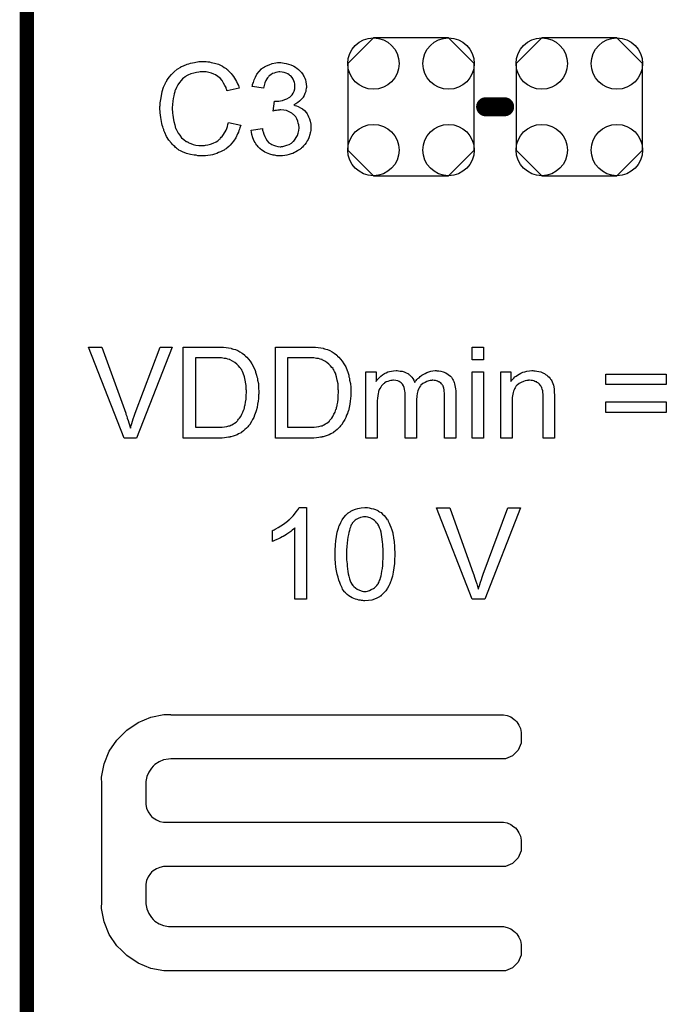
# Model space of a CAD drawing. Extents: x -0.07 to 0.95, y -0.15 to 1.54.
# Tile 9 of 13: x -0.05 to 0.22, y 0.78 to 1.19. Entities that reach past the tile are written whole.
import ezdxf

# ---------------------------------------------------------------- set-up
doc = ezdxf.new("R2010")
doc.units = 0
doc.layers.get('0').update_dxf_attribs({"linetype": 'CONTINUOUS'})
for name, color, linetype in [('gko', 6, 'CONTINUOUS'), ('gto', 2, 'CONTINUOUS'), ('gts', 1, 'CONTINUOUS')]:
    doc.layers.add(name, color=color, linetype=linetype)

# ---------------------------------------------------------------- blocks, each defined once
blk = doc.blocks.new('D67')
at = {"const_width": 0.004}
blk.add_lwpolyline([(-0.002, 0, 1), (0.002, 0, 1)], format="xyb", close=True, dxfattribs=at)
blk = doc.blocks.new('D72')
blk.add_lwpolyline([(-0.0266, 0.0182), (-0.0266, -0.0182), (-0.0158, -0.029), (0.0158, -0.029), (0.0266, -0.0182), (0.0266, 0.0182), (0.0158, 0.029), (-0.0158, 0.029)], close=True)
for centre in [(-0.0158, 0.0182), (0.0158, 0.0182), (-0.0158, -0.0182), (0.0158, -0.0182)]:
    blk.add_circle(centre, 0.0108)

msp = doc.modelspace()

# ---------------------------------------------------------------- linework, layer by layer
at = {"layer": 'gko', "color": 6, "const_width": 0.006}
msp.add_lwpolyline([(-0.05, -0.15), (-0.05, 1.45)], dxfattribs=at)
at = {"layer": 'gto', "color": 2}
for points in [[(0.025, 1.174), (0.0255, 1.174), (0.0261, 1.1739), (0.0268, 1.1739), (0.0275, 1.1737), (0.029, 1.1734), (0.0306, 1.1729), (0.0315, 1.1725), (0.0323, 1.1721), (0.033, 1.1716), (0.0338, 1.1711), (0.0339, 1.1711), (0.034, 1.171), (0.0342, 1.1709), (0.0345, 1.1706), (0.0347, 1.1703), (0.0351, 1.1699), (0.0355, 1.1695), (0.036, 1.169), (0.0364, 1.1685), (0.0369, 1.1678), (0.0374, 1.1671), (0.0378, 1.1664), (0.0382, 1.1656), (0.0386, 1.1647), (0.039, 1.1639), (0.0393, 1.1629), (0.0343, 1.1617), (0.0343, 1.1618), (0.0342, 1.1619), (0.0341, 1.1621), (0.034, 1.1624), (0.0339, 1.1627), (0.0338, 1.1631), (0.0333, 1.164), (0.0328, 1.165), (0.0321, 1.166), (0.0313, 1.167), (0.0304, 1.1678), (0.0303, 1.1679), (0.0299, 1.1681), (0.0294, 1.1684), (0.0286, 1.1688), (0.0277, 1.1691), (0.0266, 1.1695), (0.0254, 1.1697), (0.024, 1.1697), (0.0235, 1.1697), (0.0233, 1.1697), (0.0229, 1.1697), (0.0224, 1.1696), (0.0214, 1.1695), (0.0202, 1.1692), (0.019, 1.1689), (0.0177, 1.1683), (0.0165, 1.1676), (0.0165, 1.1676), (0.0164, 1.1675), (0.016, 1.1672), (0.0155, 1.1667), (0.0149, 1.1661), (0.0142, 1.1652), (0.0135, 1.1643), (0.0129, 1.1631), (0.0124, 1.1619), (0.0124, 1.1618), (0.0123, 1.1617), (0.0123, 1.1615), (0.0122, 1.1613), (0.0121, 1.1609), (0.012, 1.1605), (0.0118, 1.1596), (0.0116, 1.1585), (0.0114, 1.1573), (0.0113, 1.1559), (0.0112, 1.1545), (0.0112, 1.1544), (0.0112, 1.1543), (0.0112, 1.154), (0.0112, 1.1536), (0.0113, 1.1533), (0.0113, 1.1528), (0.0113, 1.1522), (0.0114, 1.1516), (0.0115, 1.1503), (0.0118, 1.1488), (0.0122, 1.1474), (0.0126, 1.1459), (0.0126, 1.1459), (0.0127, 1.1458), (0.0128, 1.1456), (0.0129, 1.1453), (0.0132, 1.1447), (0.0137, 1.1439), (0.0143, 1.143), (0.0151, 1.142), (0.016, 1.1412), (0.017, 1.1404), (0.0171, 1.1404), (0.0172, 1.1404), (0.0174, 1.1403), (0.0176, 1.1402), (0.0179, 1.1401), (0.0182, 1.1399), (0.019, 1.1396), (0.02, 1.1392), (0.0211, 1.1389), (0.0223, 1.1387), (0.0236, 1.1387), (0.024, 1.1387), (0.0243, 1.1387), (0.0247, 1.1387), (0.0251, 1.1388), (0.0261, 1.139), (0.0273, 1.1393), (0.0284, 1.1397), (0.0296, 1.1403), (0.0303, 1.1407), (0.0308, 1.1411), (0.0309, 1.1412), (0.0309, 1.1412), (0.0311, 1.1414), (0.0313, 1.1415), (0.0315, 1.1418), (0.0318, 1.1422), (0.0321, 1.1425), (0.0324, 1.1429), (0.0328, 1.1434), (0.0331, 1.144), (0.0335, 1.1445), (0.0338, 1.1452), (0.0341, 1.1459), (0.0344, 1.1467), (0.0346, 1.1475), (0.0349, 1.1484), (0.04, 1.1472), (0.04, 1.1471), (0.0399, 1.1469), (0.0398, 1.1465), (0.0396, 1.1461), (0.0395, 1.1456), (0.0392, 1.145), (0.039, 1.1443), (0.0386, 1.1436), (0.0379, 1.142), (0.0369, 1.1405), (0.0362, 1.1397), (0.0356, 1.1389), (0.035, 1.1383), (0.0342, 1.1376), (0.0341, 1.1376), (0.034, 1.1374), (0.0338, 1.1373), (0.0335, 1.1371), (0.033, 1.1368), (0.0326, 1.1366), (0.032, 1.1363), (0.0314, 1.136), (0.0306, 1.1357), (0.0299, 1.1354), (0.029, 1.1351), (0.0281, 1.1348), (0.0272, 1.1346), (0.0262, 1.1345), (0.0251, 1.1344), (0.024, 1.1343), (0.0234, 1.1343), (0.023, 1.1344), (0.0225, 1.1344), (0.0219, 1.1344), (0.0212, 1.1346), (0.0204, 1.1347), (0.0188, 1.1349), (0.0172, 1.1354), (0.0155, 1.136), (0.0147, 1.1364), (0.0139, 1.1368), (0.0139, 1.1369), (0.0138, 1.1369), (0.0135, 1.1371), (0.0133, 1.1373), (0.013, 1.1376), (0.0126, 1.1379), (0.0122, 1.1383), (0.0117, 1.1387), (0.0113, 1.1392), (0.0108, 1.1397), (0.0098, 1.141), (0.0088, 1.1425), (0.008, 1.1442), (0.008, 1.1442), (0.0079, 1.1444), (0.0078, 1.1447), (0.0077, 1.145), (0.0076, 1.1454), (0.0074, 1.146), (0.0072, 1.1466), (0.007, 1.1473), (0.0068, 1.148), (0.0066, 1.1488), (0.0063, 1.1505), (0.0061, 1.1525), (0.006, 1.1545), (0.006, 1.1545), (0.006, 1.1548), (0.006, 1.1551), (0.0061, 1.1555), (0.0061, 1.156), (0.0061, 1.1566), (0.0062, 1.1573), (0.0063, 1.158), (0.0066, 1.1596), (0.0069, 1.1614), (0.0075, 1.1632), (0.0083, 1.1649), (0.0083, 1.165), (0.0084, 1.1651), (0.0085, 1.1654), (0.0087, 1.1656), (0.0089, 1.166), (0.0092, 1.1665), (0.0099, 1.1675), (0.0109, 1.1686), (0.012, 1.1697), (0.0133, 1.1708), (0.0148, 1.1717), (0.0148, 1.1718), (0.015, 1.1719), (0.0152, 1.172), (0.0155, 1.1721), (0.0159, 1.1723), (0.0164, 1.1725), (0.0169, 1.1727), (0.0175, 1.1729), (0.0182, 1.1731), (0.0189, 1.1734), (0.0205, 1.1737), (0.0223, 1.174), (0.0241, 1.1741), (0.0246, 1.1741), (0.025, 1.174)], [(0.0575, 1.1735), (0.0582, 1.1734), (0.0591, 1.1732), (0.0601, 1.173), (0.0611, 1.1726), (0.0621, 1.1722), (0.0622, 1.1722), (0.0622, 1.1721), (0.0626, 1.172), (0.0631, 1.1716), (0.0636, 1.1712), (0.0643, 1.1707), (0.0649, 1.1701), (0.0656, 1.1694), (0.0662, 1.1685), (0.0662, 1.1684), (0.0664, 1.1681), (0.0666, 1.1676), (0.0669, 1.167), (0.0672, 1.1663), (0.0674, 1.1655), (0.0675, 1.1645), (0.0676, 1.1636), (0.0676, 1.1635), (0.0676, 1.1631), (0.0675, 1.1627), (0.0674, 1.1621), (0.0673, 1.1614), (0.067, 1.1606), (0.0667, 1.1598), (0.0662, 1.159), (0.0662, 1.1589), (0.066, 1.1587), (0.0657, 1.1583), (0.0652, 1.1579), (0.0647, 1.1574), (0.064, 1.1568), (0.0632, 1.1563), (0.0623, 1.1558), (0.0623, 1.1558), (0.0624, 1.1558), (0.0626, 1.1557), (0.0628, 1.1556), (0.0634, 1.1554), (0.0642, 1.1551), (0.0651, 1.1546), (0.066, 1.1541), (0.0668, 1.1534), (0.0676, 1.1525), (0.0677, 1.1524), (0.0679, 1.1521), (0.0682, 1.1515), (0.0685, 1.1508), (0.0689, 1.1499), (0.0692, 1.1489), (0.0694, 1.1477), (0.0695, 1.1463), (0.0695, 1.1463), (0.0695, 1.1461), (0.0695, 1.1458), (0.0694, 1.1455), (0.0694, 1.145), (0.0693, 1.1445), (0.0692, 1.144), (0.069, 1.1434), (0.0686, 1.142), (0.0683, 1.1413), (0.0679, 1.1407), (0.0675, 1.1399), (0.067, 1.1392), (0.0664, 1.1385), (0.0658, 1.1378), (0.0657, 1.1378), (0.0656, 1.1377), (0.0654, 1.1375), (0.0651, 1.1373), (0.0648, 1.137), (0.0643, 1.1367), (0.0638, 1.1364), (0.0632, 1.1361), (0.0626, 1.1358), (0.0619, 1.1354), (0.0612, 1.1352), (0.0603, 1.1349), (0.0594, 1.1347), (0.0585, 1.1345), (0.0576, 1.1344), (0.0565, 1.1343), (0.056, 1.1343), (0.0557, 1.1344), (0.0552, 1.1344), (0.0547, 1.1345), (0.0542, 1.1346), (0.0536, 1.1347), (0.0522, 1.1351), (0.0508, 1.1356), (0.0501, 1.1359), (0.0495, 1.1363), (0.0488, 1.1368), (0.0481, 1.1373), (0.0481, 1.1374), (0.048, 1.1375), (0.0478, 1.1377), (0.0476, 1.1379), (0.0473, 1.1382), (0.0471, 1.1386), (0.0467, 1.1389), (0.0464, 1.1394), (0.0461, 1.14), (0.0457, 1.1406), (0.0451, 1.1419), (0.0446, 1.1434), (0.0445, 1.1443), (0.0443, 1.1452), (0.0491, 1.1458), (0.0491, 1.1457), (0.0491, 1.1456), (0.0492, 1.1454), (0.0492, 1.1451), (0.0493, 1.1448), (0.0494, 1.1444), (0.0497, 1.1435), (0.0501, 1.1425), (0.0506, 1.1416), (0.0511, 1.1407), (0.0518, 1.1399), (0.0519, 1.1399), (0.0521, 1.1397), (0.0526, 1.1394), (0.0531, 1.1391), (0.0538, 1.1388), (0.0546, 1.1385), (0.0556, 1.1383), (0.0566, 1.1382), (0.0569, 1.1382), (0.0571, 1.1383), (0.0577, 1.1383), (0.0585, 1.1385), (0.0594, 1.1388), (0.0603, 1.1392), (0.0613, 1.1397), (0.0622, 1.1405), (0.0623, 1.1406), (0.0626, 1.1409), (0.0629, 1.1414), (0.0633, 1.1421), (0.0638, 1.1429), (0.0641, 1.1439), (0.0644, 1.145), (0.0645, 1.1462), (0.0645, 1.1463), (0.0645, 1.1464), (0.0645, 1.1465), (0.0644, 1.1468), (0.0644, 1.1474), (0.0642, 1.1481), (0.064, 1.149), (0.0636, 1.1499), (0.0631, 1.1508), (0.0623, 1.1516), (0.0622, 1.1517), (0.0619, 1.1519), (0.0615, 1.1523), (0.0609, 1.1526), (0.0601, 1.153), (0.0592, 1.1534), (0.0581, 1.1536), (0.0569, 1.1537), (0.0564, 1.1537), (0.0561, 1.1536), (0.0556, 1.1536), (0.055, 1.1535), (0.0543, 1.1534), (0.0536, 1.1532), (0.0542, 1.1574), (0.0545, 1.1574), (0.0547, 1.1573), (0.0554, 1.1573), (0.056, 1.1574), (0.0567, 1.1575), (0.0576, 1.1577), (0.0585, 1.158), (0.0594, 1.1584), (0.0603, 1.1589), (0.0604, 1.1589), (0.0604, 1.1589), (0.0607, 1.1591), (0.0611, 1.1595), (0.0616, 1.16), (0.062, 1.1608), (0.0624, 1.1616), (0.0627, 1.1625), (0.0628, 1.1631), (0.0628, 1.1637), (0.0628, 1.1637), (0.0628, 1.1638), (0.0628, 1.1641), (0.0627, 1.1646), (0.0626, 1.1652), (0.0623, 1.1659), (0.0621, 1.1666), (0.0616, 1.1673), (0.061, 1.168), (0.0609, 1.168), (0.0607, 1.1682), (0.0603, 1.1685), (0.0598, 1.1689), (0.0591, 1.1691), (0.0583, 1.1694), (0.0574, 1.1696), (0.0564, 1.1697), (0.056, 1.1697), (0.0555, 1.1696), (0.0548, 1.1695), (0.0541, 1.1692), (0.0534, 1.169), (0.0526, 1.1685), (0.0519, 1.168), (0.0518, 1.1679), (0.0516, 1.1676), (0.0513, 1.1672), (0.0509, 1.1667), (0.0505, 1.166), (0.0501, 1.1651), (0.0498, 1.164), (0.0496, 1.1628), (0.0448, 1.1636), (0.0448, 1.1637), (0.0449, 1.1639), (0.045, 1.1641), (0.045, 1.1644), (0.0451, 1.1648), (0.0453, 1.1652), (0.0456, 1.1663), (0.0462, 1.1675), (0.0468, 1.1687), (0.0477, 1.1699), (0.0487, 1.171), (0.0488, 1.171), (0.0489, 1.1711), (0.0491, 1.1712), (0.0493, 1.1714), (0.0496, 1.1716), (0.05, 1.1718), (0.0503, 1.172), (0.0508, 1.1723), (0.052, 1.1727), (0.0532, 1.1732), (0.0547, 1.1735), (0.0555, 1.1736), (0.0569, 1.1736), (0.0575, 1.1735)], [(-0.0038, 1.0155), (-0.0091, 1.0155), (-0.024, 1.0539), (-0.0184, 1.0539), (-0.0084, 1.026), (-0.0084, 1.0259), (-0.0084, 1.0258), (-0.0083, 1.0257), (-0.0082, 1.0254), (-0.0081, 1.0251), (-0.008, 1.0248), (-0.0078, 1.024), (-0.0074, 1.023), (-0.0071, 1.022), (-0.0064, 1.0197), (-0.0064, 1.0198), (-0.0064, 1.0199), (-0.0063, 1.0201), (-0.0063, 1.0203), (-0.0061, 1.0209), (-0.0058, 1.0217), (-0.0055, 1.0227), (-0.0052, 1.0237), (-0.0048, 1.0248), (-0.0044, 1.026), (0.0061, 1.0539), (0.0112, 1.0539), (-0.0038, 1.0155)], [(0.0316, 1.0539), (0.0327, 1.0538), (0.0338, 1.0537), (0.0349, 1.0535), (0.0359, 1.0534), (0.0359, 1.0534), (0.036, 1.0533), (0.0362, 1.0533), (0.0364, 1.0532), (0.037, 1.053), (0.0378, 1.0528), (0.0387, 1.0524), (0.0396, 1.0519), (0.0406, 1.0513), (0.0415, 1.0506), (0.0415, 1.0505), (0.0416, 1.0505), (0.0417, 1.0503), (0.042, 1.0501), (0.0425, 1.0496), (0.0432, 1.0488), (0.0439, 1.0479), (0.0447, 1.0468), (0.0454, 1.0455), (0.046, 1.044), (0.046, 1.044), (0.0461, 1.0439), (0.0462, 1.0437), (0.0462, 1.0433), (0.0464, 1.0429), (0.0465, 1.0425), (0.0466, 1.042), (0.0468, 1.0414), (0.047, 1.0408), (0.0471, 1.04), (0.0474, 1.0385), (0.0475, 1.0368), (0.0476, 1.0349), (0.0476, 1.0348), (0.0476, 1.0347), (0.0476, 1.0344), (0.0476, 1.0342), (0.0475, 1.0338), (0.0475, 1.0333), (0.0475, 1.0323), (0.0473, 1.0311), (0.0471, 1.0298), (0.0469, 1.0284), (0.0465, 1.0271), (0.0465, 1.0271), (0.0465, 1.0269), (0.0464, 1.0268), (0.0464, 1.0266), (0.0461, 1.0259), (0.0458, 1.0252), (0.0455, 1.0243), (0.045, 1.0234), (0.0445, 1.0225), (0.0439, 1.0216), (0.0439, 1.0215), (0.0436, 1.0212), (0.0433, 1.0208), (0.0429, 1.0203), (0.0424, 1.0197), (0.0417, 1.0192), (0.0411, 1.0186), (0.0404, 1.0181), (0.0403, 1.018), (0.0401, 1.0178), (0.0397, 1.0176), (0.0391, 1.0173), (0.0385, 1.017), (0.0377, 1.0167), (0.0368, 1.0164), (0.0358, 1.0161), (0.0357, 1.0161), (0.0355, 1.0161), (0.0354, 1.016), (0.0348, 1.016), (0.034, 1.0158), (0.0331, 1.0157), (0.0321, 1.0156), (0.0309, 1.0156), (0.0297, 1.0155), (0.0158, 1.0155), (0.0158, 1.0539), (0.0306, 1.0539), (0.0316, 1.0539)], [(0.0703, 1.0539), (0.0714, 1.0538), (0.0726, 1.0537), (0.0737, 1.0535), (0.0746, 1.0534), (0.0747, 1.0534), (0.0748, 1.0533), (0.0749, 1.0533), (0.0752, 1.0532), (0.0758, 1.053), (0.0765, 1.0528), (0.0774, 1.0524), (0.0784, 1.0519), (0.0793, 1.0513), (0.0802, 1.0506), (0.0803, 1.0505), (0.0803, 1.0505), (0.0805, 1.0503), (0.0807, 1.0501), (0.0813, 1.0496), (0.0819, 1.0488), (0.0827, 1.0479), (0.0834, 1.0468), (0.0842, 1.0455), (0.0848, 1.044), (0.0848, 1.044), (0.0848, 1.0439), (0.0849, 1.0437), (0.085, 1.0433), (0.0852, 1.0429), (0.0853, 1.0425), (0.0854, 1.042), (0.0855, 1.0414), (0.0857, 1.0408), (0.0858, 1.04), (0.0861, 1.0385), (0.0863, 1.0368), (0.0863, 1.0349), (0.0863, 1.0348), (0.0863, 1.0347), (0.0863, 1.0344), (0.0863, 1.0342), (0.0863, 1.0338), (0.0863, 1.0333), (0.0862, 1.0323), (0.086, 1.0311), (0.0859, 1.0298), (0.0856, 1.0284), (0.0853, 1.0271), (0.0853, 1.0271), (0.0852, 1.0269), (0.0852, 1.0268), (0.0851, 1.0266), (0.0849, 1.0259), (0.0845, 1.0252), (0.0842, 1.0243), (0.0838, 1.0234), (0.0832, 1.0225), (0.0827, 1.0216), (0.0826, 1.0215), (0.0824, 1.0212), (0.082, 1.0208), (0.0816, 1.0203), (0.0811, 1.0197), (0.0805, 1.0192), (0.0799, 1.0186), (0.0792, 1.0181), (0.079, 1.018), (0.0788, 1.0178), (0.0784, 1.0176), (0.0779, 1.0173), (0.0772, 1.017), (0.0764, 1.0167), (0.0755, 1.0164), (0.0746, 1.0161), (0.0744, 1.0161), (0.0743, 1.0161), (0.0741, 1.016), (0.0736, 1.016), (0.0728, 1.0158), (0.0719, 1.0157), (0.0708, 1.0156), (0.0697, 1.0156), (0.0684, 1.0155), (0.0546, 1.0155), (0.0546, 1.0539), (0.0693, 1.0539), (0.0703, 1.0539)], [(0.1421, 1.0485), (0.1374, 1.0485), (0.1374, 1.0539), (0.1421, 1.0539), (0.1421, 1.0485)], [(0.0298, 1.0494), (0.0209, 1.0494), (0.0209, 1.0201), (0.03, 1.0201), (0.0304, 1.0201), (0.0313, 1.0202), (0.0322, 1.0202), (0.0332, 1.0203), (0.0342, 1.0205), (0.035, 1.0207), (0.0351, 1.0208), (0.0354, 1.0208), (0.0358, 1.021), (0.0363, 1.0212), (0.0369, 1.0216), (0.0374, 1.0219), (0.038, 1.0223), (0.0385, 1.0227), (0.0386, 1.0228), (0.0388, 1.0231), (0.0391, 1.0235), (0.0395, 1.024), (0.04, 1.0247), (0.0405, 1.0256), (0.0409, 1.0265), (0.0413, 1.0276), (0.0413, 1.0276), (0.0414, 1.0277), (0.0414, 1.0279), (0.0415, 1.0281), (0.0415, 1.0284), (0.0416, 1.0288), (0.0417, 1.0292), (0.0419, 1.0296), (0.042, 1.0307), (0.0422, 1.032), (0.0423, 1.0334), (0.0424, 1.035), (0.0424, 1.0351), (0.0424, 1.0353), (0.0424, 1.0356), (0.0423, 1.036), (0.0423, 1.0365), (0.0422, 1.037), (0.0422, 1.0377), (0.0421, 1.0384), (0.0419, 1.0399), (0.0415, 1.0414), (0.041, 1.0429), (0.0407, 1.0436), (0.0404, 1.0442), (0.0404, 1.0443), (0.0403, 1.0444), (0.0401, 1.0445), (0.04, 1.0448), (0.0396, 1.0453), (0.039, 1.046), (0.0383, 1.0467), (0.0375, 1.0474), (0.0365, 1.048), (0.0355, 1.0485), (0.0354, 1.0486), (0.0351, 1.0486), (0.0346, 1.0488), (0.0339, 1.049), (0.033, 1.0491), (0.0319, 1.0493), (0.0313, 1.0493), (0.0305, 1.0493), (0.0298, 1.0494)], [(0.0686, 1.0494), (0.0597, 1.0494), (0.0597, 1.0201), (0.0688, 1.0201), (0.0692, 1.0201), (0.07, 1.0202), (0.0709, 1.0202), (0.0719, 1.0203), (0.0729, 1.0205), (0.0738, 1.0207), (0.0739, 1.0208), (0.0742, 1.0208), (0.0746, 1.021), (0.075, 1.0212), (0.0756, 1.0216), (0.0762, 1.0219), (0.0767, 1.0223), (0.0773, 1.0227), (0.0773, 1.0228), (0.0775, 1.0231), (0.0779, 1.0235), (0.0783, 1.024), (0.0787, 1.0247), (0.0792, 1.0256), (0.0797, 1.0265), (0.08, 1.0276), (0.08, 1.0276), (0.0801, 1.0277), (0.0802, 1.0279), (0.0802, 1.0281), (0.0803, 1.0284), (0.0804, 1.0288), (0.0805, 1.0292), (0.0806, 1.0296), (0.0808, 1.0307), (0.0809, 1.032), (0.081, 1.0334), (0.0811, 1.035), (0.0811, 1.0351), (0.0811, 1.0353), (0.0811, 1.0356), (0.081, 1.036), (0.081, 1.0365), (0.081, 1.037), (0.0809, 1.0377), (0.0809, 1.0384), (0.0806, 1.0399), (0.0803, 1.0414), (0.0798, 1.0429), (0.0794, 1.0436), (0.0791, 1.0442), (0.0791, 1.0443), (0.079, 1.0444), (0.0789, 1.0445), (0.0788, 1.0448), (0.0783, 1.0453), (0.0778, 1.046), (0.077, 1.0467), (0.0762, 1.0474), (0.0753, 1.048), (0.0743, 1.0485), (0.0742, 1.0486), (0.0739, 1.0486), (0.0734, 1.0488), (0.0727, 1.049), (0.0718, 1.0491), (0.0707, 1.0493), (0.07, 1.0493), (0.0693, 1.0493), (0.0686, 1.0494)], [(0.1225, 1.0439), (0.1229, 1.0439), (0.1233, 1.0439), (0.1242, 1.0437), (0.1252, 1.0434), (0.1263, 1.043), (0.1273, 1.0424), (0.1282, 1.0417), (0.1283, 1.0415), (0.1286, 1.0412), (0.1289, 1.0407), (0.1291, 1.0403), (0.1293, 1.0399), (0.1296, 1.0394), (0.1297, 1.0389), (0.1299, 1.0384), (0.1301, 1.0377), (0.1302, 1.037), (0.1303, 1.0363), (0.1304, 1.0355), (0.1304, 1.0346), (0.1304, 1.0155), (0.1257, 1.0155), (0.1257, 1.033), (0.1257, 1.0331), (0.1257, 1.0331), (0.1257, 1.0334), (0.1257, 1.0339), (0.1257, 1.0346), (0.1256, 1.0352), (0.1256, 1.0359), (0.1254, 1.0366), (0.1253, 1.037), (0.1253, 1.0371), (0.1252, 1.0373), (0.1251, 1.0375), (0.1249, 1.0378), (0.1247, 1.0381), (0.1244, 1.0384), (0.1241, 1.0388), (0.1236, 1.0391), (0.1236, 1.0392), (0.1234, 1.0392), (0.1232, 1.0393), (0.1228, 1.0395), (0.1224, 1.0397), (0.1219, 1.0398), (0.1214, 1.0398), (0.1208, 1.0399), (0.1205, 1.0399), (0.1203, 1.0398), (0.1197, 1.0398), (0.1191, 1.0397), (0.1183, 1.0394), (0.1175, 1.039), (0.1166, 1.0385), (0.1158, 1.0379), (0.1158, 1.0378), (0.1156, 1.0375), (0.1152, 1.037), (0.1149, 1.0364), (0.1145, 1.0355), (0.1142, 1.0344), (0.114, 1.0332), (0.1139, 1.0317), (0.1139, 1.0155), (0.1092, 1.0155), (0.1092, 1.0336), (0.1092, 1.0336), (0.1092, 1.0337), (0.1092, 1.0338), (0.1092, 1.0341), (0.1091, 1.0347), (0.109, 1.0353), (0.1089, 1.0361), (0.1087, 1.0369), (0.1084, 1.0376), (0.108, 1.0383), (0.108, 1.0383), (0.1078, 1.0385), (0.1075, 1.0388), (0.1071, 1.0391), (0.1066, 1.0394), (0.106, 1.0397), (0.1052, 1.0398), (0.1042, 1.0399), (0.1039, 1.0399), (0.1035, 1.0398), (0.1031, 1.0398), (0.1025, 1.0396), (0.1019, 1.0394), (0.1012, 1.0392), (0.1006, 1.0388), (0.1005, 1.0388), (0.1003, 1.0386), (0.1, 1.0384), (0.0996, 1.038), (0.0992, 1.0376), (0.0989, 1.037), (0.0985, 1.0364), (0.0981, 1.0357), (0.0981, 1.0356), (0.098, 1.0353), (0.0979, 1.0349), (0.0978, 1.0343), (0.0976, 1.0334), (0.0975, 1.0324), (0.0974, 1.0313), (0.0974, 1.0299), (0.0974, 1.0155), (0.0926, 1.0155), (0.0926, 1.0434), (0.0969, 1.0434), (0.0969, 1.0394), (0.0969, 1.0395), (0.0971, 1.0397), (0.0974, 1.0401), (0.0978, 1.0405), (0.0983, 1.0411), (0.0989, 1.0417), (0.0996, 1.0422), (0.1004, 1.0427), (0.1005, 1.0428), (0.1007, 1.0429), (0.1012, 1.0431), (0.1018, 1.0434), (0.1025, 1.0436), (0.1034, 1.0438), (0.1043, 1.0439), (0.1053, 1.044), (0.1058, 1.044), (0.1064, 1.0439), (0.1071, 1.0438), (0.1079, 1.0437), (0.1087, 1.0434), (0.1096, 1.0431), (0.1103, 1.0427), (0.1105, 1.0426), (0.1107, 1.0424), (0.111, 1.0422), (0.1115, 1.0417), (0.1119, 1.0412), (0.1124, 1.0406), (0.1128, 1.0399), (0.1132, 1.039), (0.1132, 1.0391), (0.1133, 1.0393), (0.1135, 1.0395), (0.1138, 1.0398), (0.1141, 1.0402), (0.1145, 1.0406), (0.115, 1.041), (0.1155, 1.0415), (0.1161, 1.042), (0.1167, 1.0424), (0.1175, 1.0428), (0.1182, 1.0432), (0.1191, 1.0435), (0.1199, 1.0438), (0.1208, 1.0439), (0.1218, 1.044), (0.1222, 1.044), (0.1225, 1.0439)], [(0.1421, 1.0155), (0.1374, 1.0155), (0.1374, 1.0434), (0.1421, 1.0434), (0.1421, 1.0155)], [(0.1633, 1.0439), (0.1639, 1.0439), (0.1646, 1.0438), (0.1654, 1.0436), (0.1662, 1.0434), (0.167, 1.043), (0.1671, 1.043), (0.1673, 1.0429), (0.1677, 1.0427), (0.1682, 1.0424), (0.1687, 1.0421), (0.1692, 1.0417), (0.1697, 1.0412), (0.1702, 1.0407), (0.1702, 1.0406), (0.1703, 1.0404), (0.1705, 1.0401), (0.1708, 1.0397), (0.171, 1.0392), (0.1712, 1.0386), (0.1715, 1.0379), (0.1717, 1.0372), (0.1717, 1.0372), (0.1717, 1.0369), (0.1718, 1.0366), (0.1718, 1.0362), (0.1718, 1.0355), (0.1719, 1.0347), (0.172, 1.0338), (0.172, 1.0326), (0.172, 1.0155), (0.1672, 1.0155), (0.1672, 1.0324), (0.1672, 1.0324), (0.1672, 1.0325), (0.1672, 1.0329), (0.1672, 1.0334), (0.1672, 1.034), (0.1671, 1.0347), (0.167, 1.0354), (0.1668, 1.0361), (0.1667, 1.0367), (0.1667, 1.0368), (0.1666, 1.0369), (0.1664, 1.0372), (0.1662, 1.0375), (0.166, 1.0379), (0.1656, 1.0383), (0.1652, 1.0387), (0.1647, 1.039), (0.1646, 1.039), (0.1645, 1.0392), (0.1641, 1.0393), (0.1637, 1.0394), (0.1633, 1.0396), (0.1627, 1.0398), (0.1621, 1.0398), (0.1614, 1.0399), (0.1611, 1.0399), (0.1609, 1.0398), (0.1604, 1.0398), (0.1596, 1.0397), (0.1589, 1.0394), (0.158, 1.039), (0.1571, 1.0386), (0.1562, 1.0379), (0.1561, 1.0378), (0.1559, 1.0375), (0.1557, 1.0373), (0.1556, 1.037), (0.1554, 1.0367), (0.1552, 1.0363), (0.155, 1.0359), (0.1547, 1.0353), (0.1546, 1.0347), (0.1544, 1.0341), (0.1543, 1.0333), (0.1542, 1.0326), (0.1541, 1.0316), (0.1541, 1.0307), (0.1541, 1.0155), (0.1494, 1.0155), (0.1494, 1.0434), (0.1536, 1.0434), (0.1536, 1.0394), (0.1536, 1.0394), (0.1537, 1.0396), (0.1539, 1.0398), (0.1541, 1.0401), (0.1545, 1.0404), (0.1549, 1.0408), (0.1553, 1.0413), (0.1559, 1.0417), (0.1564, 1.0421), (0.1571, 1.0425), (0.1578, 1.0429), (0.1586, 1.0433), (0.1595, 1.0435), (0.1604, 1.0438), (0.1614, 1.0439), (0.1624, 1.044), (0.1629, 1.044), (0.1633, 1.0439)], [(0.219, 1.0381), (0.1935, 1.0381), (0.1935, 1.0425), (0.219, 1.0425), (0.219, 1.0381)], [(0.219, 1.0264), (0.1935, 1.0264), (0.1935, 1.0308), (0.219, 1.0308), (0.219, 1.0264)], [(0.0676, 0.9478), (0.0628, 0.9478), (0.0628, 0.9778), (0.0628, 0.9777), (0.0625, 0.9775), (0.0622, 0.9772), (0.0616, 0.9768), (0.061, 0.9763), (0.0602, 0.9757), (0.0594, 0.9751), (0.0584, 0.9745), (0.0583, 0.9745), (0.0582, 0.9745), (0.0579, 0.9742), (0.0574, 0.974), (0.0567, 0.9736), (0.0559, 0.9732), (0.0551, 0.9729), (0.0542, 0.9725), (0.0534, 0.9721), (0.0534, 0.9767), (0.0535, 0.9767), (0.0536, 0.9768), (0.0538, 0.9768), (0.0541, 0.977), (0.0544, 0.9772), (0.0548, 0.9774), (0.0557, 0.978), (0.0569, 0.9786), (0.058, 0.9793), (0.0591, 0.9802), (0.0603, 0.9812), (0.0604, 0.9812), (0.0604, 0.9813), (0.0606, 0.9815), (0.0608, 0.9816), (0.0613, 0.9822), (0.062, 0.9828), (0.0626, 0.9836), (0.0633, 0.9845), (0.064, 0.9854), (0.0645, 0.9863), (0.0676, 0.9863), (0.0676, 0.9478)], [(0.0933, 0.9863), (0.094, 0.9862), (0.0949, 0.986), (0.0958, 0.9858), (0.0967, 0.9855), (0.0976, 0.9851), (0.0976, 0.9851), (0.0977, 0.985), (0.098, 0.9848), (0.0984, 0.9846), (0.099, 0.9842), (0.0996, 0.9836), (0.1003, 0.983), (0.1009, 0.9823), (0.1015, 0.9815), (0.1015, 0.9813), (0.1018, 0.9811), (0.102, 0.9806), (0.1024, 0.9798), (0.1027, 0.979), (0.1031, 0.9781), (0.1035, 0.977), (0.1039, 0.9757), (0.1039, 0.9757), (0.1039, 0.9756), (0.104, 0.9754), (0.104, 0.9751), (0.1041, 0.9748), (0.1041, 0.9744), (0.1043, 0.9739), (0.1043, 0.9734), (0.1044, 0.9727), (0.1045, 0.9721), (0.1045, 0.9713), (0.1046, 0.9705), (0.1047, 0.9696), (0.1047, 0.9687), (0.1048, 0.9677), (0.1048, 0.9667), (0.1048, 0.9666), (0.1048, 0.9664), (0.1048, 0.966), (0.1048, 0.9656), (0.1047, 0.965), (0.1047, 0.9643), (0.1046, 0.9636), (0.1046, 0.9628), (0.1044, 0.961), (0.1041, 0.9592), (0.1038, 0.9574), (0.1036, 0.9566), (0.1033, 0.9558), (0.1033, 0.9557), (0.1033, 0.9556), (0.1031, 0.9554), (0.103, 0.9551), (0.1029, 0.9547), (0.1027, 0.9543), (0.1023, 0.9534), (0.1017, 0.9524), (0.101, 0.9513), (0.1001, 0.9503), (0.0991, 0.9493), (0.0991, 0.9493), (0.099, 0.9492), (0.0989, 0.9491), (0.0986, 0.949), (0.0984, 0.9488), (0.0981, 0.9486), (0.0973, 0.9482), (0.0963, 0.9478), (0.0951, 0.9474), (0.0937, 0.9472), (0.0922, 0.9471), (0.0917, 0.9471), (0.0913, 0.9472), (0.0908, 0.9472), (0.0903, 0.9473), (0.0897, 0.9474), (0.089, 0.9476), (0.0883, 0.9478), (0.0876, 0.948), (0.0869, 0.9484), (0.0862, 0.9488), (0.0854, 0.9492), (0.0847, 0.9498), (0.084, 0.9504), (0.0834, 0.951), (0.0834, 0.9511), (0.0833, 0.9513), (0.0831, 0.9515), (0.0828, 0.952), (0.0826, 0.9525), (0.0823, 0.9531), (0.0819, 0.9539), (0.0816, 0.9548), (0.0812, 0.9558), (0.0809, 0.957), (0.0806, 0.9583), (0.0803, 0.9597), (0.08, 0.9613), (0.0798, 0.9629), (0.0797, 0.9647), (0.0797, 0.9667), (0.0797, 0.9667), (0.0797, 0.967), (0.0797, 0.9674), (0.0797, 0.9678), (0.0797, 0.9684), (0.0797, 0.9691), (0.0798, 0.9698), (0.0798, 0.9706), (0.08, 0.9724), (0.0803, 0.9742), (0.0806, 0.976), (0.0808, 0.9768), (0.0811, 0.9777), (0.0811, 0.9777), (0.0811, 0.9778), (0.0812, 0.9781), (0.0813, 0.9783), (0.0814, 0.9787), (0.0817, 0.9791), (0.0821, 0.9801), (0.0827, 0.9811), (0.0834, 0.9821), (0.0842, 0.9832), (0.0852, 0.9841), (0.0853, 0.9841), (0.0853, 0.9842), (0.0855, 0.9843), (0.0857, 0.9844), (0.086, 0.9846), (0.0863, 0.9848), (0.0872, 0.9852), (0.0882, 0.9856), (0.0893, 0.986), (0.0907, 0.9862), (0.0922, 0.9863), (0.0927, 0.9863), (0.0933, 0.9863)], [(0.0922, 0.9825), (0.0918, 0.9825), (0.0916, 0.9824), (0.091, 0.9823), (0.0903, 0.9821), (0.0894, 0.9818), (0.0885, 0.9813), (0.0881, 0.981), (0.0877, 0.9806), (0.0873, 0.9802), (0.0869, 0.9797), (0.0869, 0.9796), (0.0868, 0.9795), (0.0867, 0.9793), (0.0865, 0.979), (0.0863, 0.9786), (0.0861, 0.9781), (0.0859, 0.9775), (0.0857, 0.9767), (0.0855, 0.9759), (0.0853, 0.975), (0.085, 0.9739), (0.0849, 0.9727), (0.0847, 0.9714), (0.0846, 0.97), (0.0845, 0.9684), (0.0845, 0.9667), (0.0845, 0.9666), (0.0845, 0.9663), (0.0845, 0.9658), (0.0845, 0.9651), (0.0845, 0.9644), (0.0846, 0.9635), (0.0847, 0.9626), (0.0848, 0.9616), (0.085, 0.9594), (0.0852, 0.9584), (0.0854, 0.9574), (0.0857, 0.9564), (0.086, 0.9555), (0.0863, 0.9548), (0.0867, 0.9541), (0.0867, 0.954), (0.0868, 0.954), (0.0871, 0.9536), (0.0876, 0.9531), (0.0882, 0.9525), (0.089, 0.952), (0.09, 0.9515), (0.091, 0.9511), (0.0916, 0.951), (0.0922, 0.951), (0.0925, 0.951), (0.0928, 0.951), (0.0933, 0.9512), (0.0941, 0.9514), (0.0949, 0.9518), (0.0959, 0.9523), (0.0963, 0.9526), (0.0968, 0.9531), (0.0972, 0.9535), (0.0976, 0.9541), (0.0976, 0.9541), (0.0978, 0.9543), (0.0979, 0.9544), (0.098, 0.9547), (0.0982, 0.9551), (0.0984, 0.9556), (0.0986, 0.9561), (0.0988, 0.9568), (0.099, 0.9576), (0.0992, 0.9585), (0.0994, 0.9596), (0.0996, 0.9607), (0.0997, 0.962), (0.0998, 0.9634), (0.0999, 0.965), (0.0999, 0.9667), (0.0999, 0.9667), (0.0999, 0.9668), (0.0999, 0.9671), (0.0999, 0.9676), (0.0999, 0.9682), (0.0999, 0.969), (0.0998, 0.9699), (0.0998, 0.9708), (0.0996, 0.9719), (0.0994, 0.974), (0.0992, 0.975), (0.099, 0.976), (0.0988, 0.977), (0.0984, 0.9778), (0.0981, 0.9786), (0.0977, 0.9793), (0.0977, 0.9793), (0.0976, 0.9794), (0.0975, 0.9796), (0.0973, 0.9798), (0.0968, 0.9803), (0.0962, 0.9809), (0.0954, 0.9815), (0.0944, 0.982), (0.0939, 0.9822), (0.0934, 0.9823), (0.0928, 0.9824), (0.0922, 0.9825)], [(0.1426, 0.9478), (0.1373, 0.9478), (0.1224, 0.9862), (0.1279, 0.9862), (0.1379, 0.9583), (0.1379, 0.9582), (0.138, 0.9581), (0.1381, 0.9579), (0.1382, 0.9577), (0.1382, 0.9574), (0.1383, 0.957), (0.1386, 0.9562), (0.1389, 0.9553), (0.1393, 0.9542), (0.1399, 0.952), (0.1399, 0.952), (0.14, 0.9521), (0.14, 0.9523), (0.1401, 0.9525), (0.1403, 0.9531), (0.1405, 0.954), (0.1408, 0.9549), (0.1412, 0.956), (0.1415, 0.9571), (0.142, 0.9583), (0.1524, 0.9862), (0.1576, 0.9862), (0.1426, 0.9478)], [(0.0106, 0.8992), (0.0106, 0.8992), (0.0106, 0.8991), (0.1505, 0.8991), (0.1521, 0.8988), (0.1536, 0.8982), (0.1549, 0.8973), (0.1555, 0.8967), (0.1555, 0.8967), (0.1555, 0.8967), (0.1561, 0.8961), (0.157, 0.8948), (0.1576, 0.8933), (0.1579, 0.8917), (0.1579, 0.8909), (0.1579, 0.8909), (0.1579, 0.8872), (0.1567, 0.8842), (0.1543, 0.8818), (0.1513, 0.8806), (0.0106, 0.8806), (0.0096, 0.8805), (0.0075, 0.8801), (0.0056, 0.8793), (0.0039, 0.8782), (0.0031, 0.8775), (0.0024, 0.8767), (0.0013, 0.875), (0.0005, 0.8731), (0.0001, 0.8711), (0.0001, 0.87), (0.0001, 0.8622), (0.0001, 0.8614), (0.0004, 0.8598), (0.001, 0.8583), (0.002, 0.8569), (0.0025, 0.8563), (0.0031, 0.8558), (0.0045, 0.8549), (0.006, 0.8542), (0.0075, 0.8539), (0.0084, 0.8539), (0.1496, 0.8539), (0.1505, 0.8539), (0.1521, 0.8536), (0.1536, 0.8529), (0.1549, 0.852), (0.1555, 0.8515), (0.1561, 0.8509), (0.157, 0.8495), (0.1576, 0.848), (0.1579, 0.8464), (0.1579, 0.8456), (0.1579, 0.8456), (0.1579, 0.8436), (0.1579, 0.8419), (0.1567, 0.8389), (0.1543, 0.8366), (0.1513, 0.8353), (0.1496, 0.8353), (0.1496, 0.8353), (0.0084, 0.8353), (0.0075, 0.8353), (0.006, 0.8349), (0.0045, 0.8343), (0.0031, 0.8334), (0.0025, 0.8329), (0.0025, 0.8329), (0.002, 0.8323), (0.001, 0.8309), (0.0004, 0.8294), (0.0001, 0.8278), (0.0001, 0.827), (0.0001, 0.8205), (0.0001, 0.8195), (0.0005, 0.8174), (0.0013, 0.8155), (0.0024, 0.8138), (0.0031, 0.813), (0.0039, 0.8123), (0.0056, 0.8112), (0.0075, 0.8104), (0.0096, 0.81), (0.0106, 0.81), (0.0106, 0.81), (0.1496, 0.81), (0.1505, 0.81), (0.1521, 0.8096), (0.1536, 0.809), (0.1549, 0.8081), (0.1555, 0.8075), (0.1555, 0.8075), (0.1561, 0.807), (0.157, 0.8056), (0.1576, 0.8041), (0.1579, 0.8025), (0.1579, 0.8017), (0.1579, 0.8017), (0.1579, 0.7997), (0.1579, 0.798), (0.1567, 0.795), (0.1543, 0.7926), (0.1513, 0.7914), (0.0106, 0.7914), (0.0077, 0.7913), (0.0021, 0.7924), (-0.0032, 0.7946), (-0.008, 0.7978), (-0.01, 0.7999), (-0.01, 0.7999), (-0.0121, 0.8019), (-0.0153, 0.8067), (-0.0175, 0.812), (-0.0186, 0.8176), (-0.0185, 0.8205), (-0.0185, 0.8205), (-0.0185, 0.87), (-0.0186, 0.8729), (-0.0175, 0.8785), (-0.0153, 0.8838), (-0.0121, 0.8885), (-0.01, 0.8905), (-0.01, 0.8905), (-0.008, 0.8926), (-0.0032, 0.8959), (0.0021, 0.8981), (0.0077, 0.8992), (0.0106, 0.8992)]]:
    msp.add_lwpolyline(points, dxfattribs=at)
at = {"layer": 'gto', "color": 2, "const_width": 0.008}
msp.add_lwpolyline([(0.143, 1.155), (0.151, 1.155)], dxfattribs=at)

# ---------------------------------------------------------------- block references
at = {"layer": 'gto'}
for p in [(0.143, 1.155), (0.151, 1.155)]:
    msp.add_blockref('D67', p, dxfattribs=at)
at = {"layer": 'gts'}
for p in [(0.1116, 1.155), (0.1824, 1.155)]:
    msp.add_blockref('D72', p, dxfattribs=at)

doc.saveas('drawing.dxf')
